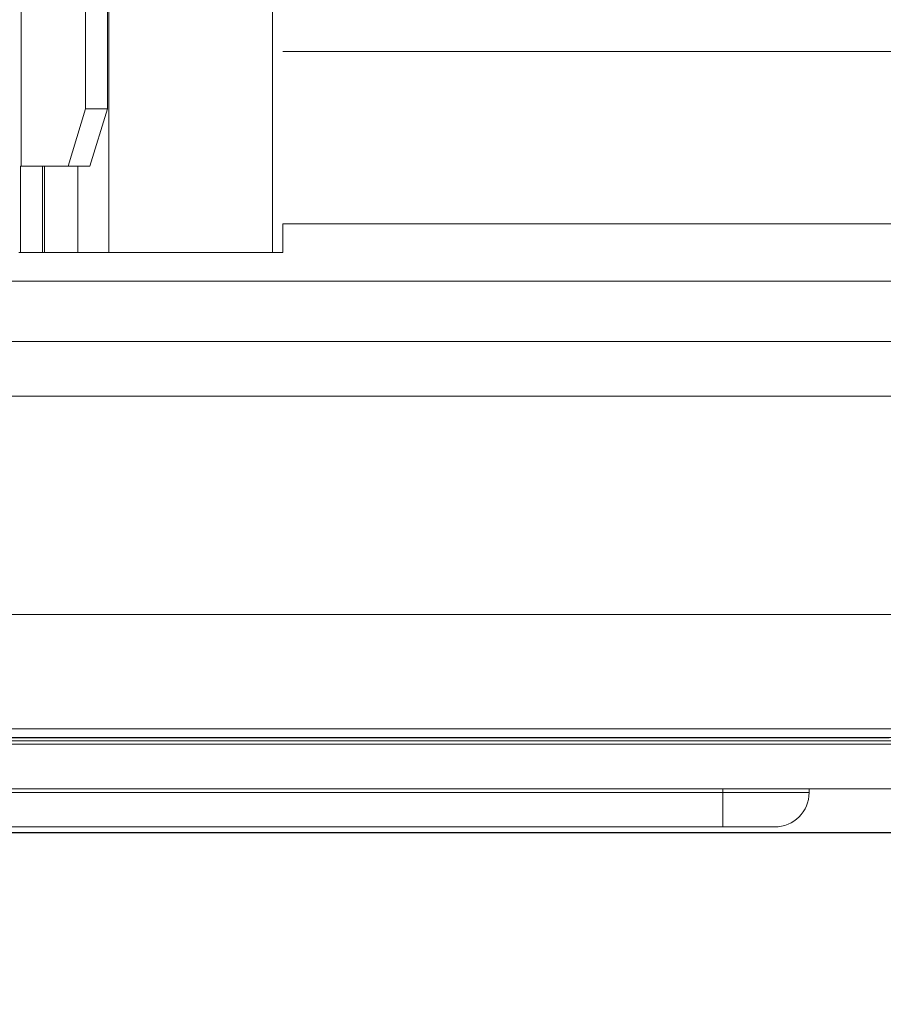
# Model space of a CAD drawing. Extents: x 0 to 59450, y 0 to 42050.
# Tile 235 of 256: x 34522 to 34598, y 35004 to 35089. Entities that reach past the tile are written whole.
import ezdxf

# ---------------------------------------------------------------- set-up
doc = ezdxf.new("R2010")
doc.units = 0
doc.header["$LTSCALE"] = 20
doc.header["$MEASUREMENT"] = 0
doc.layers.get('0').update_dxf_attribs({"linetype": 'CONTINUOUS'})
doc.layers.get('Defpoints').update_dxf_attribs({"linetype": 'CONTINUOUS'})
doc.dimstyles.new('DXF001', dxfattribs={"dimtxt": 3.1, "dimasz": 2, "dimexe": 2, "dimexo": 0.8, "dimgap": 0.09, "dimtad": 1, "dimdsep": 46, "dimtxsty": 'STANDARD', "dimcen": 0.09, "dimazin": 2, "dimtfac": 0.645161, "dimtdec": 4, "dimtmove": 0, "dimatfit": 3, "dimfxl": 1, "dimtvp": 0.66129, "dimtolj": 1, "dimtzin": 0, "dimarcsym": 0})

# ---------------------------------------------------------------- blocks, each defined once
blk = doc.blocks.new('_OPEN')
at = {"color": 0, "linetype": 'ByBlock', "lineweight": -2}
for p, q in [((-1, 0.166667), (0, 0)), ((0, 0), (-1, -0.166667)), ((0, 0), (-1, 0))]:
    blk.add_line(p, q, dxfattribs=at)
blk = doc.blocks.new('*D31')
at = {"color": 0, "linetype": 'Continuous', "lineweight": -2}
for p, q in [((40080.241, 35874.159), (40080.241, 34418.443)), ((34086.452, 35044.922), (34086.452, 34418.443)), ((34088.452, 34420.443), (40078.241, 34420.443))]:
    blk.add_line(p, q, dxfattribs=at)
at = {"layer": 'Defpoints', "color": 0, "linetype": 'Continuous'}
for p in [(40080.241, 35874.959), (34086.452, 35045.722), (40080.241, 34420.443)]:
    blk.add_point(p, dxfattribs=at)
at = {"color": 0, "linetype": 'Continuous', "lineweight": -2, "xscale": 2, "yscale": 2, "zscale": 2, "rotation": 180}
blk.add_blockref('_OPEN', (34086.452, 34420.443), dxfattribs=at)
at = {"color": 0, "linetype": 'Continuous', "lineweight": -2, "xscale": 2, "yscale": 2, "zscale": 2}
blk.add_blockref('_OPEN', (40080.241, 34420.443), dxfattribs=at)
at = {"color": 0, "linetype": 'Continuous', "lineweight": 13, "insert": (37257.246, 34460.533), "char_height": 80, "attachment_point": 5}
blk.add_mtext('\\A1;\\A1;5994', dxfattribs=at)
blk = doc.blocks.new('*D32')
at = {"color": 0, "linetype": 'Continuous', "lineweight": -2}
for p, q in [((36630.841, 38018.759), (33035.556, 38018.759)), ((33037.556, 35020.459), (33037.556, 38016.759)), ((34773.905, 35018.459), (33035.556, 35018.459))]:
    blk.add_line(p, q, dxfattribs=at)
at = {"layer": 'Defpoints', "color": 0, "linetype": 'Continuous'}
for p in [(33037.556, 38018.759), (36631.641, 38018.759), (34774.705, 35018.459)]:
    blk.add_point(p, dxfattribs=at)
at = {"color": 0, "linetype": 'Continuous', "lineweight": -2, "xscale": 2, "yscale": 2, "zscale": 2}
for p, rotation in [((33037.556, 38018.759), 90), ((33037.556, 35018.459), 270)]:
    blk.add_blockref('_OPEN', p, dxfattribs=dict(at, rotation=rotation))
at = {"color": 0, "linetype": 'Continuous', "lineweight": 13, "insert": (32997.466, 36692.509), "char_height": 80, "attachment_point": 5, "rotation": 90}
blk.add_mtext('\\A1;\\A1;3000', dxfattribs=at)

msp = doc.modelspace()

# ---------------------------------------------------------------- linework, layer by layer
at = {"color": 3, "linetype": 'Continuous', "lineweight": 13}
for p, q in [((34530.228, 35858.959), (34530.228, 35068.959)), ((34544.462, 35858.959), (34544.462, 35068.959)), ((34522.604, 35076.459), (34522.604, 35851.459)), ((34528.207, 35081.459), (34528.207, 35846.459)), ((34530.112, 35081.459), (34530.112, 35846.459)), ((34642.507, 35086.459), (34545.376, 35086.459)), ((34526.68, 35076.459), (34528.207, 35081.459)), ((34528.207, 35081.459), (34530.112, 35081.459)), ((34530.112, 35081.459), (34528.584, 35076.459)), ((34522.537, 35076.459), (34522.604, 35076.459)), ((34522.537, 35068.959), (34522.537, 35076.459)), ((34522.604, 35076.459), (34526.68, 35076.459)), ((34524.448, 35076.459), (34524.448, 35068.959)), ((34524.634, 35068.959), (34524.634, 35076.459)), ((34528.584, 35076.459), (34526.68, 35076.459)), ((34527.535, 35076.459), (34527.535, 35068.959)), ((34545.376, 35071.459), (34642.507, 35071.459)), ((34545.376, 35071.459), (34545.376, 35068.959)), ((34522.413, 35068.959), (34522.537, 35068.959)), ((34524.448, 35068.959), (34522.537, 35068.959)), ((34524.634, 35068.959), (34524.448, 35068.959)), ((34527.535, 35068.959), (34524.634, 35068.959)), ((34530.228, 35068.959), (34527.535, 35068.959)), ((34544.462, 35068.959), (34530.228, 35068.959)), ((34545.376, 35068.959), (34544.462, 35068.959)), ((34642.507, 35066.459), (34423.489, 35066.459)), ((34642.507, 35061.197), (34418.928, 35061.197)), ((34636.74, 35056.458), (34384.302, 35056.458)), ((34384.302, 35037.458), (34636.74, 35037.458)), ((34436.924, 35027.508), (34642.507, 35027.508)), ((34450.411, 35026.735), (34642.507, 35026.735)), ((34465.391, 35026.459), (34642.176, 35026.459)), ((34517.634, 35026.728), (34524.43, 35026.728)), ((34521.009, 35026.459), (34524.649, 35026.459)), ((34524.43, 35026.728), (34531.39, 35026.728)), ((34524.649, 35026.459), (34528.349, 35026.459)), ((34528.349, 35026.459), (34532.109, 35026.459)), ((34531.39, 35026.728), (34538.486, 35026.728)), ((34532.109, 35026.459), (34535.921, 35026.459)), ((34535.921, 35026.459), (34539.785, 35026.459)), ((34538.486, 35026.728), (34545.705, 35026.728)), ((34539.785, 35026.459), (34543.694, 35026.459)), ((34543.694, 35026.459), (34547.648, 35026.459)), ((34545.705, 35026.728), (34553.033, 35026.728)), ((34547.648, 35026.459), (34551.641, 35026.459)), ((34551.641, 35026.459), (34555.669, 35026.459)), ((34553.033, 35026.728), (34560.458, 35026.728)), ((34555.669, 35026.459), (34559.729, 35026.459)), ((34559.729, 35026.459), (34563.818, 35026.459)), ((34560.458, 35026.728), (34567.919, 35026.728)), ((34563.818, 35026.459), (34567.931, 35026.459)), ((34567.919, 35026.728), (34575.384, 35026.728)), ((34567.931, 35026.459), (34572.064, 35026.459)), ((34572.064, 35026.459), (34576.215, 35026.459)), ((34575.384, 35026.728), (34582.995, 35026.728)), ((34576.215, 35026.459), (34580.379, 35026.459)), ((34580.379, 35026.459), (34584.552, 35026.459)), ((34582.995, 35026.728), (34590.788, 35026.728)), ((34584.552, 35026.459), (34588.73, 35026.459)), ((34588.73, 35026.459), (34592.914, 35026.459)), ((34590.788, 35026.728), (34598.119, 35026.728)), ((34592.914, 35026.459), (34597.104, 35026.459)), ((34597.104, 35026.459), (34601.274, 35026.459)), ((34774.705, 35026.171), (34484.791, 35026.171)), ((34493.513, 35022.283), (34774.704, 35022.283)), ((34583.662, 35022.283), (34583.662, 35021.959)), ((34591.162, 35022.284), (34591.162, 35021.959)), ((34583.662, 35021.959), (34483.662, 35021.959)), ((34591.162, 35021.959), (34583.662, 35021.959)), ((34583.662, 35021.959), (34583.662, 35018.959)), ((34483.662, 35018.959), (34583.662, 35018.959)), ((34583.662, 35018.959), (34588.162, 35018.959))]:
    msp.add_line(p, q, dxfattribs=at)
msp.add_arc((34588.162, 35021.959), 3, 270, 360, dxfattribs=at)

# ---------------------------------------------------------------- dimensions: what is measured, and where the dimension line sits
at = {"linetype": 'Continuous', "lineweight": 13}
dim = msp.add_linear_dim(base=(33037.556, 38018.759), p1=(34774.705, 35018.459), p2=(36631.641, 38018.759), angle=90, text='\\A1;3000', dimstyle='DXF001', override={"dimtxt": 80, "dimasz": 2, "dimblk1": 'OPEN', "dimblk2": 'OPEN', "dimsah": 1}, dxfattribs=at)
dim.commit()
dim.dimension.update_dxf_attribs({"geometry": '*D32', "text_midpoint": (33037.556, 36692.509), "dimtype": 160})
at = {"color": 7, "linetype": 'Continuous', "lineweight": 13}
dim = msp.add_linear_dim(base=(40080.241, 34420.443), p1=(34086.452, 35045.722), p2=(40080.241, 35874.959), text='\\A1;5994', dimstyle='DXF001', override={"dimtxt": 80, "dimasz": 2, "dimblk1": 'OPEN', "dimblk2": 'OPEN', "dimsah": 1}, dxfattribs=at)
dim.commit()
dim.dimension.update_dxf_attribs({"geometry": '*D31', "text_midpoint": (37257.246, 34420.443), "dimtype": 160})

doc.saveas('drawing.dxf')
